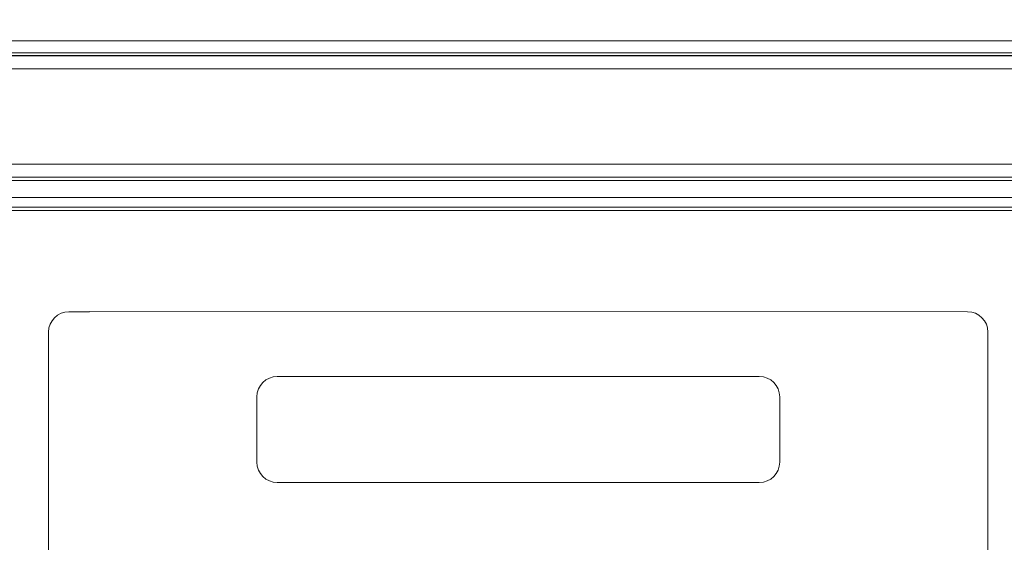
# Paper-space layout '2' of a CAD drawing. Header units: inches. Extents: x 1 to 109, y 1 to 85.
# Tile 30 of 66: x 48.47 to 54.49, y 63.08 to 66.28. Entities that reach past the tile are written whole.
import ezdxf

# ---------------------------------------------------------------- set-up
doc = ezdxf.new("R2010")
doc.units = ezdxf.units.IN
doc.header["$MEASUREMENT"] = 0
doc.styles.add('SLDTEXTSTYLE0', font='GOTHIC.TTF', dxfattribs={"width": 0.913})
doc.dimstyles.new('SLDDIMSTYLE0', dxfattribs={"dimtxt": 0.625, "dimasz": 0.65, "dimexe": 0, "dimexo": 0.0625, "dimgap": 0.15625, "dimtad": 0, "dimtih": 1, "dimtoh": 1, "dimrnd": 1e-09, "dimzin": 12, "dimdsep": 46, "dimtxsty": 'SLDTEXTSTYLE0', "dimsah": 1, "dimcen": 0.09, "dimadec": 0, "dimazin": 3, "dimtfac": 1, "dimtofl": 0, "dimtmove": 0, "dimatfit": 3, "dimfxl": 1, "dimfrac": 2, "dimtolj": 1, "dimtzin": 12, "dimarcsym": 0})

# ---------------------------------------------------------------- blocks, each defined once
blk = doc.blocks.new('_D_19')
at = {"color": 7, "linetype": 'Continuous', "lineweight": 0, "ltscale": 5}
for p, q in [((39.676, 64.9223), (39.6761, 69.5073)), ((57.9886, 64.9221), (57.9887, 69.5071)), ((39.6761, 68.8823), (46.5892, 68.8822)), ((57.9887, 68.8821), (51.36, 68.8822))]:
    blk.add_line(p, q, dxfattribs=at)
for points in [[(39.6761, 68.8823), (40.3261, 68.7823), (40.3261, 68.9823)], [(57.9887, 68.8821), (57.3387, 68.9821), (57.3387, 68.7821)]]:
    blk.add_solid(points, dxfattribs=at)
at = {"color": 7, "linetype": 'Continuous', "lineweight": 0, "ltscale": 5, "char_height": 0.625, "attachment_point": 1, "style": 'SLDTEXTSTYLE0'}
for s, insert in [(' (MTG)', (48.6673, 69.1844)), ('18.31', (46.5892, 69.1844))]:
    blk.add_mtext(s, dxfattribs=dict(at, insert=insert))
blk = doc.blocks.new('_D_20')
at = {"color": 7, "linetype": 'Continuous', "lineweight": 0, "ltscale": 5}
for p, q in [((39.21, 65.5123), (39.21, 71.5117)), ((58.4546, 65.5121), (58.4546, 71.5117)), ((39.21, 70.8867), (47.6506, 70.8867)), ((58.4546, 70.8867), (49.7287, 70.8867))]:
    blk.add_line(p, q, dxfattribs=at)
for points in [[(39.21, 70.8867), (39.86, 70.7867), (39.86, 70.9867)], [(58.4546, 70.8867), (57.8046, 70.9867), (57.8046, 70.7867)]]:
    blk.add_solid(points, dxfattribs=at)
at = {"color": 7, "linetype": 'Continuous', "lineweight": 0, "ltscale": 5, "insert": (47.6506, 71.1889), "char_height": 0.625, "attachment_point": 1, "style": 'SLDTEXTSTYLE0'}
blk.add_mtext('19.24', dxfattribs=at)

psp = doc.layouts.new('2')

# ---------------------------------------------------------------- linework, layer by layer
at = {"color": 7, "linetype": 'Continuous', "lineweight": 15, "ltscale": 5}
for p, q in [((40.5818, 66.1519), (57.0818, 66.1519)), ((40.2296, 66.0619), (57.435, 66.0619)), ((57.0818, 66.0786), (40.5818, 66.0786)), ((57.0818, 66.062), (40.5818, 66.062)), ((57.455, 65.9821), (40.2096, 65.9821)), ((40.9398, 65.3971), (56.7248, 65.3971)), ((56.7248, 65.3173), (40.9398, 65.3173)), ((42.0298, 65.2973), (56.1798, 65.2973)), ((56.4049, 65.1937), (41.1427, 65.1937)), ((41.0427, 65.1139), (56.4049, 65.1139)), ((56.4049, 65.1339), (41.1427, 65.1339)), ((48.7687, 64.4936), (48.8937, 64.4936)), ((48.8937, 64.4942), (48.8937, 64.4936)), ((54.2687, 64.4936), (48.8937, 64.4942)), ((48.6438, 58.6307), (48.6437, 64.3686)), ((54.3938, 58.6307), (54.3937, 64.3686)), ((52.9937, 64.0971), (50.0437, 64.0971)), ((49.9187, 63.9721), (49.9187, 63.5721)), ((53.1187, 63.5721), (53.1187, 63.9721)), ((50.0437, 63.4471), (52.9937, 63.4471))]:
    psp.add_line(p, q, dxfattribs=at)
at = {"color": 7, "linetype": 'Continuous', "lineweight": 15, "ltscale": 25}
for centre, start, end in [((48.7687, 64.3686), 90.00629, 180.00041), ((54.2687, 64.3686), 0.00041, 89.99452), ((50.0437, 63.9721), 90.00041, 180.00041), ((52.9937, 63.9721), 0.00041, 90.00041), ((50.0437, 63.5721), 180.00041, 270.00041), ((52.9937, 63.5721), 270.00041, 0.00041)]:
    psp.add_arc(centre, 0.125, start, end, dxfattribs=at)

# ---------------------------------------------------------------- dimensions: what is measured, and where the dimension line sits
at = {"color": 7, "linetype": 'Continuous', "lineweight": 0, "ltscale": 5}
dim = psp.add_linear_dim(base=(58.4546, 70.8867), p1=(39.21, 65.2623), p2=(58.4546, 65.2621), dimstyle='SLDDIMSTYLE0', dxfattribs=at)
dim.commit()
dim.dimension.update_dxf_attribs({"geometry": '_D_20', "text_midpoint": (48.6897, 70.8867), "dimtype": 160})
dim = psp.add_linear_dim(base=(57.9887, 68.8821), p1=(39.676, 64.6723), p2=(57.9886, 64.6721), angle=359.99937, text='<> (MTG)', dimstyle='SLDDIMSTYLE0', dxfattribs=at)
dim.commit()
dim.dimension.update_dxf_attribs({"geometry": '_D_19', "text_midpoint": (48.9746, 68.8822), "dimtype": 160})

doc.saveas('drawing.dxf')
